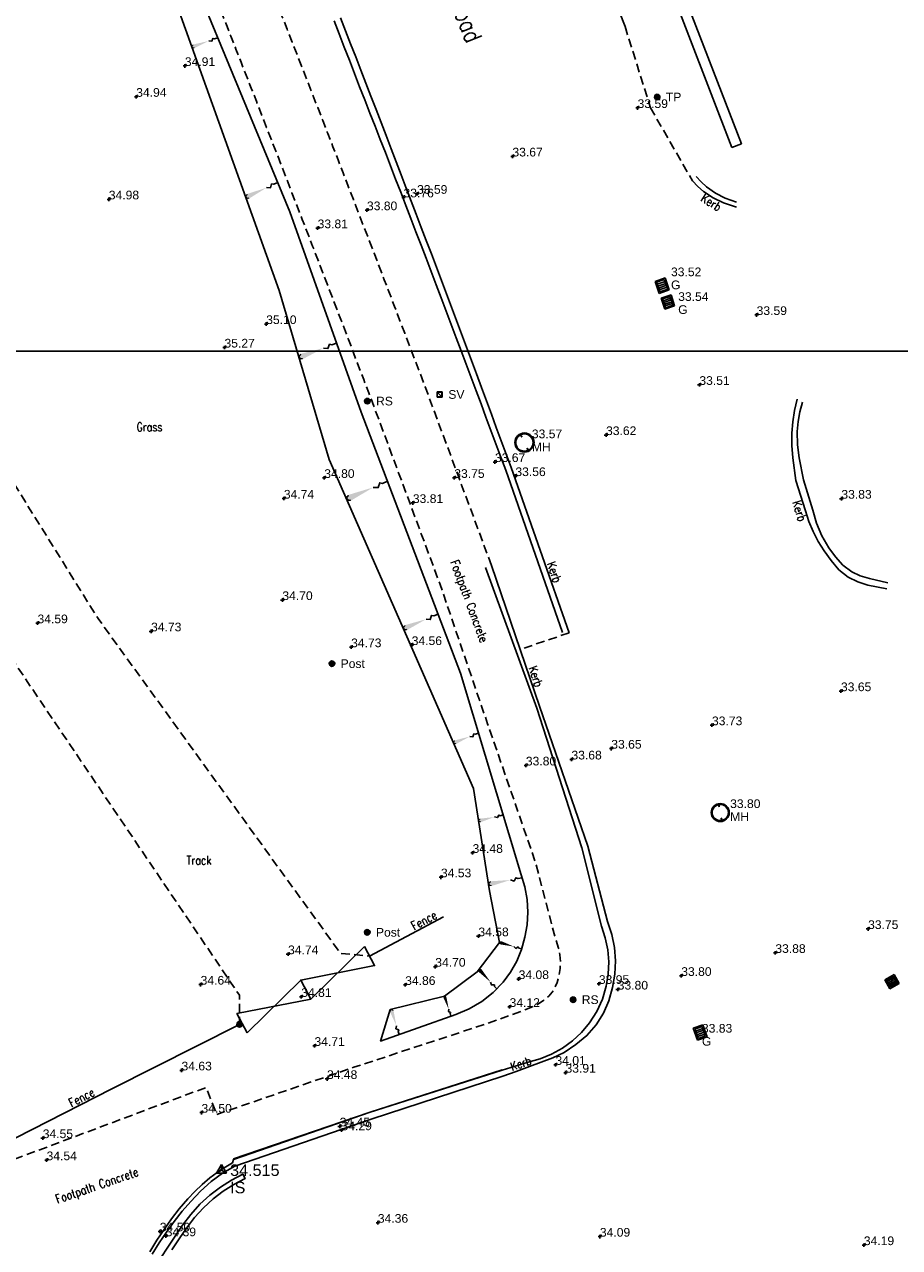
# Model space of a CAD drawing. Extents: x 708194 to 708420, y 776576 to 776889.
# Tile 22 of 31: x 708344 to 708374, y 776701 to 776744. Entities that reach past the tile are written whole.
import ezdxf
from ezdxf.enums import TextEntityAlignment as Align

# ---------------------------------------------------------------- set-up
doc = ezdxf.new("R2010")
doc.units = 0
doc.header["$LTSCALE"] = 0.15
doc.header["$MEASUREMENT"] = 0
doc.linetypes.add('Dashed', pattern=[3, 2, -1])
doc.layers.get('0').update_dxf_attribs({"linetype": 'CONTINUOUS'})
for name, color, linetype in [('Banking', 3, 'CONTINUOUS'), ('Banks', 2, 'CONTINUOUS'), ('Concrete', 7, 'Dashed'), ('Fence', 32, 'CONTINUOUS'), ('Gate', 3, 'CONTINUOUS'), ('Ground Levels', 3, 'CONTINUOUS'), ('Gulley', 4, 'CONTINUOUS'), ('Kerb', 30, 'CONTINUOUS'), ('Levels', 7, 'CONTINUOUS'), ('Manholes', 7, 'CONTINUOUS'), ('Road Markings', 9, 'CONTINUOUS'), ('Sign', 8, 'CONTINUOUS'), ('Street Furniture', 1, 'CONTINUOUS'), ('Survey Stations', 1, 'CONTINUOUS'), ('Text', 2, 'CONTINUOUS'), ('TITLE', 7, 'CONTINUOUS'), ('Top of Kerb Line', 2, 'CONTINUOUS'), ('Valves', 5, 'CONTINUOUS'), ('Verge', 1, 'Dashed'), ('Wall', 7, 'CONTINUOUS')]:
    doc.layers.add(name, color=color, linetype=linetype)
doc.styles.add('Default', font='arial.ttf')
doc.styles.get("Standard").update_dxf_attribs({"font": 'ROMANS.SHX', "width": 0.8, "height": 0.3})
doc.styles.add('Station Text', font='arial.ttf')

# ---------------------------------------------------------------- blocks, each defined once
blk = doc.blocks.new('PT_STATION')
at = {"color": 0, "linetype": 'Continuous', "flags": 128}
for points in [[(0, 0.5), (-0.433, -0.25)], [(-0.433, -0.25), (0, 0), (0, 0.5)], [(0.433, -0.25), (0, 0.5)], [(0, 0), (0.433, -0.25)], [(-0.433, -0.25), (0.433, -0.25)]]:
    blk.add_lwpolyline(points, dxfattribs=at)
blk = doc.blocks.new('GULLY1')
at = {"color": 4, "linetype": 'Continuous', "flags": 128}
for points in [[(0.467377, 0.422146), (0, 0.422146)], [(0, 0.422146), (0, 0)], [(0, 0), (0.467377, 0)], [(0.420528, 0.375297), (0.046848, 0.375297)], [(0.046848, 0.375297), (0.046848, 0.046848)], [(0.046848, 0.046848), (0.420528, 0.046848)], [(0.124528, 0.046848), (0.124528, 0.375297)], [(0.198528, 0.046848), (0.198528, 0.375297)], [(0.272528, 0.046848), (0.272528, 0.375297)], [(0.346528, 0.046848), (0.346528, 0.375297)], [(0.420528, 0.046848), (0.420528, 0.375297)], [(0.467377, 0), (0.467377, 0.422146)]]:
    blk.add_lwpolyline(points, dxfattribs=at)
blk = doc.blocks.new('PT_SQUARE')
at = {"color": 0, "linetype": 'Continuous', "flags": 128}
for points in [[(-0.353553, -0.353553), (-0.353553, 0.353553)], [(-0.353553, 0.353553), (0.353553, 0.353553)], [(0.353553, 0.353553), (0.353553, -0.353553)], [(0.353553, -0.353553), (-0.353553, -0.353553)]]:
    blk.add_lwpolyline(points, dxfattribs=at)
blk = doc.blocks.new('RS')
at = {"color": 8, "linetype": 'Continuous', "flags": 128}
for points in [[(-0.083713, 0.044426), (-0.083713, -0.044426)], [(-0.073184, -0.060215), (-0.073184, 0.060215)], [(-0.062653, 0.071107), (-0.062654, -0.071107)], [(-0.052123, -0.07915), (-0.052123, 0.07915)], [(-0.041594, 0.085156), (-0.041594, -0.085156)], [(-0.031064, -0.089536), (-0.031064, 0.089536)], [(-0.020533, 0.09252), (-0.020533, -0.09252)], [(-0.010004, -0.09477), (-0.010004, 0.09477)], [(0.000526, 0.09477), (0.000526, -0.09477)], [(0.011056, -0.09477), (0.011056, 0.09477)], [(0.021587, 0.09228), (0.021587, -0.09228)], [(0.032116, -0.089164), (0.032116, 0.089164)], [(0.042646, 0.084634), (0.042646, -0.084634)], [(0.053177, -0.078447), (0.053177, 0.078447)], [(0.063706, 0.070165), (0.063706, -0.070165)], [(0.074236, -0.058912), (0.074236, 0.058912)], [(0.084767, 0.04212), (0.084767, -0.042382)]]:
    blk.add_lwpolyline(points, dxfattribs=at)
at = {"color": 8, "linetype": 'Continuous'}
blk.add_arc((0, 0), 0.094771, 90.318307, 449.681693, dxfattribs=at)
blk = doc.blocks.new('PT_PLUS')
at = {"color": 0, "linetype": 'Continuous', "flags": 128}
for points in [[(-0.5, 0), (0.5, 0)], [(0, -0.5), (0, 0.5)]]:
    blk.add_lwpolyline(points, dxfattribs=at)
blk = doc.blocks.new('MHR1')
at = {"color": 7, "linetype": 'Continuous', "flags": 128}
for points in [[(0.081175, 0.003996), (0.068502, 0.003996)], [(0.068502, -0.003996), (0.068502, 0.003996)], [(0.103779, 0.003996), (0.116452, 0.003996)], [(0.116452, 0.003996), (0.116452, -0.003996)], [(0.562184, 0.003996), (0.549511, 0.003996)], [(0.549511, -0.003996), (0.549511, 0.003996)], [(0.584787, 0.003996), (0.59746, 0.003996)], [(0.59746, 0.003996), (0.59746, -0.003996)], [(0.081175, -0.003996), (0.068502, -0.003996)], [(0.103779, -0.003996), (0.116452, -0.003996)], [(0.562184, -0.003996), (0.549511, -0.003996)], [(0.584787, -0.003996), (0.59746, -0.003996)]]:
    blk.add_lwpolyline(points, dxfattribs=at)
at = {"color": 7, "linetype": 'Continuous'}
for radius in [0.332981, 0.299683]:
    blk.add_circle((0.332981, 0), radius, dxfattribs=at)
for centre, start, end in [((0.092477, 0), 19.471221, 160.528779), ((0.573486, 0), 19.471221, 160.528779), ((0.092477, 0), -160.528779, -19.471221), ((0.573486, 0), -160.528779, -19.471221)]:
    blk.add_arc(centre, 0.011987, start, end, dxfattribs=at)
blk = doc.blocks.new('SCS1')
at = {"color": 5, "linetype": 'Continuous', "flags": 128}
for points in [[(-0.1819, 0), (-0.1819, 0.1819)], [(-0.1819, 0.1819), (0, 0.1819)], [(0, 0), (-0.1819, 0)], [(-0.1712, 0.0107), (-0.1712, 0.1712)], [(-0.1712, 0.1712), (-0.0107, 0.1712)], [(-0.0107, 0.0107), (-0.1712, 0.1712)], [(-0.0107, 0.0107), (-0.1712, 0.0107)], [(-0.0107, 0.1712), (-0.0107, 0.0107)], [(0, 0.1819), (0, 0)]]:
    blk.add_lwpolyline(points, dxfattribs=at)
blk = doc.blocks.new('SCS')
at = {"color": 6, "linetype": 'Continuous'}
blk.add_blockref('SCS1', (0.09095, -0.09095), dxfattribs=at)
blk = doc.blocks.new('bank')
at = {"layer": 'Banks', "linetype": 'Continuous', "const_width": 0.0348}
blk.add_lwpolyline([(0.081, 0.052, 1.238095), (0.081, -0.052, 1.238095)], format="xyb", dxfattribs=at)
at = {"layer": 'Banks', "linetype": 'Continuous'}
blk.add_lwpolyline([(0.652, 0), (0.752, -0.05), (0.826, 0.035), (0.876, 0), (1, 0)], dxfattribs=at)
blk.add_solid([(0.081, 0.07), (0.017, 0), (0.652, 0), (0.081, -0.07)], dxfattribs=at)
blk = doc.blocks.new('a0-200')
at = {"layer": 'TITLE'}
blk.add_lwpolyline([(0, 0), (0, 156.6), (226.2, 156.6), (226.2, 0), (0, 0)], dxfattribs=at)

msp = doc.modelspace()

# ---------------------------------------------------------------- linework, layer by layer
at = {"layer": 'Banking', "flags": 128}
msp.add_lwpolyline([(708349.215, 776743.971), (708352.672, 776734.324), (708354.402, 776728.474), (708357.294, 776721.885), (708359.399, 776717.102), (708359.949, 776713.559), (708360.296, 776711.778), (708359.526, 776710.758), (708358.394, 776709.921), (708356.515, 776709.453), (708356.184, 776708.364), (708358.788, 776709.288), (708359.251, 776709.478), (708359.683, 776709.731), (708360.076, 776710.041), (708360.422, 776710.402), (708360.679, 776710.753), (708360.89, 776711.133), (708361.056, 776711.535), (708361.176, 776711.953), (708361.249, 776712.386), (708361.273, 776712.824), (708361.246, 776713.262), (708361.17, 776713.694), (708361.044, 776714.115), (708358.951, 776721.093), (708355.514, 776730.115), (708353.047, 776737.039), (708347.937, 776749.39)], dxfattribs=at)
at = {"layer": 'Concrete', "flags": 128}
for points in [[(708360.019, 776724.814), (708357.724, 776730.987), (708357.548, 776731.45), (708357.372, 776731.913), (708357.196, 776732.376), (708357.02, 776732.839), (708356.843, 776733.301), (708356.667, 776733.764), (708356.49, 776734.227), (708356.312, 776734.689), (708356.135, 776735.152), (708355.957, 776735.614), (708355.779, 776736.076), (708355.601, 776736.538), (708355.423, 776737), (708355.245, 776737.462), (708355.066, 776737.924), (708354.887, 776738.386), (708354.712, 776738.838), (708354.536, 776739.291), (708354.36, 776739.743), (708354.185, 776740.195), (708354.009, 776740.647), (708353.833, 776741.099), (708353.656, 776741.551), (708353.48, 776742.003), (708353.303, 776742.455), (708353.126, 776742.907), (708352.949, 776743.358), (708352.771, 776743.81), (708352.593, 776744.261), (708352.415, 776744.712), (708352.237, 776745.163), (708352.058, 776745.614), (708351.878, 776746.065), (708351.698, 776746.516), (708351.518, 776746.966), (708351.339, 776747.414), (708351.16, 776747.862), (708350.981, 776748.31), (708350.803, 776748.759), (708350.625, 776749.207), (708350.446, 776749.655), (708350.268, 776750.103), (708350.088, 776750.551), (708349.909, 776750.999), (708349.728, 776751.446), (708349.547, 776751.894), (708349.364, 776752.34), (708349.181, 776752.786), (708348.996, 776753.232), (708348.81, 776753.677), (708348.622, 776754.122), (708348.432, 776754.565), (708348.241, 776755.008), (708348.047, 776755.45), (708347.848, 776755.901), (708347.648, 776756.351), (708347.447, 776756.801), (708347.245, 776757.251), (708347.042, 776757.7), (708346.837, 776758.149), (708346.632, 776758.597), (708346.425, 776759.044), (708346.217, 776759.491), (708346.007, 776759.937), (708345.796, 776760.382), (708345.583, 776760.827), (708345.369, 776761.27), (708345.152, 776761.713), (708344.934, 776762.155), (708344.714, 776762.596), (708344.492, 776763.036), (708344.268, 776763.475), (708344.042, 776763.913), (708343.813, 776764.35), (708343.581, 776764.788), (708343.348, 776765.226), (708343.113, 776765.662), (708342.877, 776766.098), (708342.638, 776766.533), (708342.398, 776766.967), (708342.157, 776767.4), (708341.913, 776767.832), (708341.668, 776768.262), (708341.421, 776768.692), (708341.172, 776769.121), (708340.921, 776769.548), (708340.668, 776769.975), (708340.412, 776770.4), (708340.155, 776770.824), (708339.896, 776771.246), (708339.635, 776771.668), (708339.371, 776772.088), (708339.105, 776772.506), (708338.837, 776772.922), (708338.567, 776773.337), (708338.295, 776773.75), (708338.02, 776774.162), (708337.744, 776774.572), (708337.465, 776774.981), (708337.184, 776775.389), (708336.902, 776775.795), (708336.617, 776776.2), (708336.331, 776776.604), (708336.043, 776777.006), (708335.754, 776777.408), (708335.462, 776777.808), (708335.17, 776778.207), (708334.876, 776778.605), (708334.581, 776779.002), (708334.284, 776779.398), (708333.986, 776779.793), (708333.687, 776780.188), (708333.387, 776780.581), (708333.084, 776780.975), (708332.781, 776781.369), (708332.476, 776781.761), (708332.169, 776782.152), (708331.861, 776782.542), (708331.552, 776782.932), (708331.241, 776783.32), (708330.929, 776783.706), (708330.616, 776784.092), (708330.301, 776784.477), (708329.984, 776784.86), (708329.666, 776785.242), (708329.347, 776785.622), (708329.025, 776786.002), (708328.702, 776786.379), (708328.378, 776786.756), (708328.052, 776787.131), (708327.724, 776787.504), (708327.394, 776787.877), (708327.063, 776788.247), (708326.729, 776788.617), (708326.393, 776788.986), (708326.056, 776789.353), (708325.718, 776789.719), (708325.377, 776790.083), (708325.036, 776790.446), (708324.692, 776790.808), (708324.348, 776791.168), (708324.001, 776791.526), (708323.653, 776791.884), (708323.304, 776792.239), (708322.953, 776792.593), (708322.601, 776792.946), (708322.247, 776793.297), (708321.891, 776793.647), (708321.535, 776793.995), (708321.176, 776794.342), (708320.817, 776794.687), (708320.455, 776795.03), (708320.093, 776795.373), (708319.729, 776795.713), (708319.363, 776796.052), (708299.558, 776812.399), (708291.161, 776819.334), (708286.721, 776823.032), (708286.373, 776823.339), (708286.025, 776823.646), (708285.678, 776823.954), (708285.331, 776824.263), (708284.984, 776824.571), (708284.638, 776824.881), (708284.292, 776825.19), (708283.947, 776825.501), (708283.602, 776825.811), (708283.258, 776826.122), (708282.914, 776826.434), (708282.57, 776826.746), (708282.226, 776827.058), (708281.881, 776827.369), (708281.537, 776827.68), (708281.192, 776827.992), (708280.848, 776828.303), (708280.505, 776828.616), (708280.163, 776828.931), (708279.823, 776829.247), (708279.484, 776829.565), (708279.149, 776829.886), (708278.816, 776830.21), (708278.472, 776830.55), (708278.131, 776830.892), (708277.791, 776831.236), (708277.454, 776831.582), (708277.118, 776831.93), (708276.785, 776832.28), (708276.454, 776832.632), (708276.125, 776832.985), (708275.798, 776833.341), (708275.473, 776833.699), (708275.15, 776834.059), (708274.437, 776834.648)], [(708350.519, 776705.829), (708355.258, 776707.458), (708359.806, 776708.952), (708360.237, 776709.101), (708360.685, 776709.266), (708361.081, 776709.408), (708361.381, 776709.522), (708361.584, 776709.623), (708361.814, 776709.773), (708361.997, 776709.924), (708362.114, 776710.055), (708362.199, 776710.194), (708362.283, 776710.392), (708362.352, 776710.634), (708362.392, 776710.874), (708362.402, 776711.11), (708362.385, 776711.345), (708362.339, 776711.577), (708362.214, 776711.962), (708361.537, 776714.554), (708359.883, 776719.335), (708358.242, 776724.153), (708355.95, 776730.32), (708355.776, 776730.778), (708355.6, 776731.24), (708355.425, 776731.702), (708355.249, 776732.164), (708355.072, 776732.626), (708354.896, 776733.088), (708354.719, 776733.549), (708354.542, 776734.011), (708354.365, 776734.472), (708354.188, 776734.934), (708354.01, 776735.395), (708353.833, 776735.857), (708353.655, 776736.318), (708353.476, 776736.779), (708353.298, 776737.24), (708353.119, 776737.701), (708352.944, 776738.153), (708352.769, 776738.605), (708352.593, 776739.057), (708352.418, 776739.508), (708352.242, 776739.96), (708352.066, 776740.411), (708351.89, 776740.862), (708351.714, 776741.314), (708351.538, 776741.764), (708351.361, 776742.215), (708351.184, 776742.666), (708351.007, 776743.116), (708350.83, 776743.566), (708350.652, 776744.016), (708350.474, 776744.465), (708350.296, 776744.915), (708350.117, 776745.364), (708349.938, 776745.813), (708349.758, 776746.262), (708349.579, 776746.711), (708349.399, 776747.16), (708349.22, 776747.609), (708349.042, 776748.058), (708348.863, 776748.506), (708348.685, 776748.954), (708348.507, 776749.401), (708348.329, 776749.846), (708348.15, 776750.291), (708347.971, 776750.736), (708347.791, 776751.179), (708347.61, 776751.621), (708347.429, 776752.063), (708347.246, 776752.503), (708347.062, 776752.942), (708346.877, 776753.38), (708346.691, 776753.816), (708346.503, 776754.252), (708346.312, 776754.687), (708346.115, 776755.133), (708345.916, 776755.58), (708345.717, 776756.026), (708345.517, 776756.472), (708345.316, 776756.917), (708345.113, 776757.361), (708344.91, 776757.804), (708344.706, 776758.246), (708344.5, 776758.687), (708344.293, 776759.127), (708344.085, 776759.567), (708343.875, 776760.005), (708343.664, 776760.442), (708343.451, 776760.878), (708343.236, 776761.313), (708343.02, 776761.746), (708342.802, 776762.178), (708342.582, 776762.609), (708342.36, 776763.039), (708342.135, 776763.468), (708341.907, 776763.899), (708341.677, 776764.331), (708341.445, 776764.761), (708341.212, 776765.191), (708340.978, 776765.619), (708340.741, 776766.046), (708340.504, 776766.472), (708340.264, 776766.897), (708340.023, 776767.321), (708339.78, 776767.743), (708339.535, 776768.165), (708339.288, 776768.585), (708339.04, 776769.003), (708338.79, 776769.421), (708338.537, 776769.836), (708338.283, 776770.251), (708338.027, 776770.664), (708337.768, 776771.075), (708337.508, 776771.485), (708337.246, 776771.892), (708336.982, 776772.298), (708336.715, 776772.703), (708336.446, 776773.106), (708336.175, 776773.509), (708335.901, 776773.91), (708335.626, 776774.31), (708335.348, 776774.709), (708335.068, 776775.107), (708334.787, 776775.504), (708334.504, 776775.9), (708334.218, 776776.296), (708333.932, 776776.69), (708333.643, 776777.083), (708333.353, 776777.476), (708333.061, 776777.868), (708332.768, 776778.259), (708332.474, 776778.65), (708332.178, 776779.04), (708331.881, 776779.429), (708331.582, 776779.819), (708331.282, 776780.207), (708330.981, 776780.595), (708330.679, 776780.981), (708330.375, 776781.366), (708330.07, 776781.75), (708329.764, 776782.132), (708329.456, 776782.514), (708329.147, 776782.894), (708328.837, 776783.272), (708328.525, 776783.65), (708328.212, 776784.026), (708327.898, 776784.4), (708327.582, 776784.773), (708327.264, 776785.145), (708326.945, 776785.515), (708326.624, 776785.884), (708326.302, 776786.251), (708325.978, 776786.616), (708325.653, 776786.98), (708325.324, 776787.344), (708324.994, 776787.707), (708324.663, 776788.068), (708324.329, 776788.428), (708323.995, 776788.787), (708323.658, 776789.144), (708323.321, 776789.5), (708322.981, 776789.854), (708322.641, 776790.207), (708322.038, 776790.834), (708318.319, 776794.471), (708313.409, 776798.705), (708306.639, 776804.254), (708298.316, 776810.94), (708290.065, 776817.656), (708285.26, 776821.538), (708281.33, 776825.15), (708277.538, 776828.759), (708274.767, 776831.582), (708273.009, 776833.37)], [(708341, 776703.334), (708350.151, 776706.762), (708350.519, 776705.829)]]:
    msp.add_lwpolyline(points, dxfattribs=at)
at = {"layer": 'Fence', "flags": 128}
for points in [[(708351.307, 776708.941), (708346.89, 776706.71), (708342.48, 776704.47), (708340.174, 776703.46), (708328.821, 776741.663), (708314.218, 776737.388)], [(708355.802, 776711.307), (708358.357, 776712.66)]]:
    msp.add_lwpolyline(points, dxfattribs=at)
at = {"layer": 'Gate', "flags": 128}
for points in [[(708355.628, 776711.638), (708355.976, 776710.976), (708353.423, 776710.477), (708353.772, 776709.815)], [(708351.567, 776708.654), (708351.219, 776709.316), (708353.772, 776709.815), (708353.423, 776710.477)]]:
    msp.add_lwpolyline(points, close=True, dxfattribs=at)
at = {"layer": 'Kerb', "flags": 128}
for points in [[(708364.635, 776743.449), (708361.854, 776750.52), (708360.247, 776754.773), (708359.576, 776756.524), (708359.418, 776756.904), (708359.292, 776757.295), (708359.2, 776757.696), (708359.142, 776758.103), (708359.109, 776758.592), (708359.126, 776759.083), (708359.217, 776759.565), (708359.349, 776759.935), (708359.525, 776760.287), (708359.742, 776760.614)], [(708362.704, 776722.483), (708360.695, 776728.196), (708360.525, 776728.659), (708360.355, 776729.121), (708360.184, 776729.584), (708360.013, 776730.046), (708359.842, 776730.509), (708359.67, 776730.971), (708359.499, 776731.433), (708359.326, 776731.895), (708359.154, 776732.357), (708358.981, 776732.819), (708358.808, 776733.28), (708358.635, 776733.742), (708358.461, 776734.203), (708358.287, 776734.665), (708358.113, 776735.126), (708357.939, 776735.587), (708357.764, 776736.048), (708357.591, 776736.502), (708357.419, 776736.956), (708357.246, 776737.41), (708357.072, 776737.864), (708356.899, 776738.317), (708356.725, 776738.771), (708356.55, 776739.224), (708356.376, 776739.678), (708356.201, 776740.131), (708356.026, 776740.584), (708355.851, 776741.037), (708355.675, 776741.49), (708355.499, 776741.943), (708355.323, 776742.395), (708355.146, 776742.848), (708354.969, 776743.3), (708354.792, 776743.753)], [(708368.486, 776737.202), (708368.041, 776737.348), (708367.677, 776737.521), (708367.343, 776737.747), (708367.146, 776737.92), (708366.966, 776738.111)], [(708373.689, 776724.007), (708373.029, 776724.128), (708372.68, 776724.24), (708372.353, 776724.407), (708372.03, 776724.666), (708371.759, 776724.98), (708371.519, 776725.316), (708371.315, 776725.64), (708371.139, 776725.981), (708370.993, 776726.335), (708370.877, 776726.7), (708370.543, 776727.748), (708370.433, 776728.528), (708370.399, 776728.956), (708370.4, 776729.386), (708370.431, 776729.782), (708370.492, 776730.175), (708370.581, 776730.563)]]:
    msp.add_lwpolyline(points, dxfattribs=at)
at = {"layer": 'Kerb'}
msp.add_lwpolyline([(708348.289, 776700.995), (708348.53, 776701.387), (708348.781, 776701.762), (708349.044, 776702.128), (708349.324, 776702.482), (708349.621, 776702.821), (708349.963, 776703.179), (708350.33, 776703.51), (708350.723, 776703.794), (708351.142, 776704.04), (708355.862, 776705.662), (708360.411, 776707.156), (708360.874, 776707.316), (708361.333, 776707.485), (708361.738, 776707.631), (708362.14, 776707.783), (708362.526, 776707.975), (708362.937, 776708.243), (708363.316, 776708.555), (708363.642, 776708.922), (708363.889, 776709.326), (708364.073, 776709.762), (708364.203, 776710.217), (708364.279, 776710.674), (708364.3, 776711.137), (708364.266, 776711.599), (708364.176, 776712.054), (708364.033, 776712.495), (708363.352, 776715.104), (708361.675, 776719.95), (708360.019, 776724.814)], dxfattribs=at)
at = {"layer": 'Road Markings'}
msp.add_lwpolyline([(708348.969, 776701.146), (708349.221, 776701.524), (708349.479, 776701.898), (708349.755, 776702.26), (708350.056, 776702.601), (708350.391, 776702.91), (708350.741, 776703.173), (708351.111, 776703.406), (708351.498, 776703.61), (708351.419, 776703.761), (708351.025, 776703.555), (708350.644, 776703.313), (708350.282, 776703.041), (708349.934, 776702.721), (708349.623, 776702.368), (708349.341, 776701.998), (708349.08, 776701.62), (708348.826, 776701.24), (708348.587, 776700.87)], dxfattribs=at)
at = {"layer": 'Top of Kerb Line', "flags": 128}
for points in [[(708362.468, 776722.493), (708360.51, 776728.102), (708360.34, 776728.561), (708360.17, 776729.02), (708359.999, 776729.479), (708359.828, 776729.938), (708359.657, 776730.396), (708359.486, 776730.855), (708359.314, 776731.313), (708359.142, 776731.772), (708358.97, 776732.23), (708358.797, 776732.688), (708358.625, 776733.146), (708358.452, 776733.604), (708358.278, 776734.062), (708358.105, 776734.519), (708357.931, 776734.977), (708357.756, 776735.435), (708357.582, 776735.892), (708357.407, 776736.349), (708357.232, 776736.806), (708357.056, 776737.262), (708356.88, 776737.719), (708356.703, 776738.175), (708356.526, 776738.631), (708356.349, 776739.087), (708356.171, 776739.543), (708355.994, 776739.999), (708355.816, 776740.455), (708355.638, 776740.911), (708355.46, 776741.367), (708355.282, 776741.823), (708355.105, 776742.279), (708354.927, 776742.735), (708354.75, 776743.191), (708354.573, 776743.647)], [(708368.49, 776737.376), (708368.091, 776737.513), (708367.761, 776737.689), (708367.457, 776737.907), (708367.27, 776738.076), (708367.098, 776738.26)], [(708373.726, 776724.213), (708373.081, 776724.357), (708372.769, 776724.452), (708372.476, 776724.594), (708372.169, 776724.827), (708371.911, 776725.113), (708371.685, 776725.424), (708371.441, 776725.833), (708371.253, 776726.27), (708371.123, 776726.728), (708370.809, 776727.772), (708370.656, 776728.533), (708370.593, 776728.986), (708370.586, 776729.444), (708370.617, 776729.788), (708370.679, 776730.128), (708370.772, 776730.461)], [(708351.093, 776704.294), (708355.784, 776705.9), (708360.385, 776707.354), (708361.29, 776707.638), (708361.702, 776707.753), (708362.097, 776707.915), (708362.47, 776708.124), (708362.817, 776708.375), (708363.131, 776708.666), (708363.407, 776708.994), (708363.657, 776709.389), (708363.85, 776709.814), (708363.985, 776710.262), (708364.054, 776710.679), (708364.072, 776711.101), (708364.038, 776711.522), (708363.953, 776711.936), (708363.819, 776712.337), (708363.142, 776715.044), (708361.58, 776719.875), (708359.815, 776724.747)], [(708360.386, 776707.366), (708355.82, 776705.904), (708351.104, 776704.271), (708351.067, 776704.159), (708350.661, 776703.912), (708350.277, 776703.632), (708350.01, 776703.404), (708349.758, 776703.16), (708349.516, 776702.906), (708349.225, 776702.568), (708348.954, 776702.214), (708348.699, 776701.848), (708348.453, 776701.476), (708348.202, 776701.077)]]:
    msp.add_lwpolyline(points, dxfattribs=at)
at = {"layer": 'Verge'}
msp.add_line((708362.704, 776722.483), (708361.009, 776721.906), dxfattribs=at)
at = {"layer": 'Verge', "flags": 128}
for points in [[(708329.231, 776751.068), (708334.892, 776741.482), (708346.417, 776722.975), (708354.8, 776711.398), (708355.802, 776711.307)], [(708313.638, 776739.478), (708320.264, 776741.656), (708325.396, 776743.171), (708325.816, 776743.285), (708326.245, 776743.362), (708326.678, 776743.399), (708327.114, 776743.398), (708327.547, 776743.357), (708328.018, 776743.267), (708328.477, 776743.129), (708328.921, 776742.947), (708329.346, 776742.724), (708329.748, 776742.464), (708330.094, 776742.194), (708330.417, 776741.896), (708330.712, 776741.571), (708330.979, 776741.222), (708331.215, 776740.852), (708331.418, 776740.463), (708342.928, 776722.337), (708351.304, 776709.95), (708351.307, 776709.038)]]:
    msp.add_lwpolyline(points, dxfattribs=at)
at = {"layer": 'Verge'}
msp.add_lwpolyline([(708364.635, 776743.449), (708365.515, 776740.639), (708366.968, 776738.108)], dxfattribs=at)
at = {"layer": 'Wall', "flags": 128}
msp.add_lwpolyline([(708368.332, 776739.267), (708366.063, 776745.143), (708363.883, 776750.994), (708360.2, 776760.703), (708360.527, 776760.827), (708364.211, 776751.117), (708366.39, 776745.267), (708368.659, 776739.393)], close=True, dxfattribs=at)

# ---------------------------------------------------------------- block references
at = {"layer": 'Banks'}
for p, xscale, yscale, zscale, rotation in [((708349.657, 776742.738), 0.9549356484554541, 0.9549356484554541, 0.9549356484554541, 19.76332795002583), ((708351.52, 776737.539), 1.221169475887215, 1.221169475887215, 1.221169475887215, 25.02679338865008), ((708353.359, 776732), 1.397597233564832, 1.397597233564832, 1.397597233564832, 21.1443830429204), ((708355.003, 776727.104), 1.551118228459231, 1.551118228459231, 1.551118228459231, 23.73119759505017), ((708356.969, 776722.625), 1.307206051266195, 1.307206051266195, 1.307206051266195, 22.63259213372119), ((708358.706, 776718.676), 0.9318864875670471, 0.9318864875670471, 0.9318864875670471, 21.38287252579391), ((708359.573, 776715.982), 0.8741081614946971, 0.8741081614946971, 0.8741081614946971, 13.43517342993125), ((708359.913, 776713.792), 1.182541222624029, 1.182541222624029, 1.182541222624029, 10.72892654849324), ((708360.296, 776711.778), 0.797585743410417, 0.797585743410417, 0.797585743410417, 343.6661150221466), ((708359.589, 776710.842), 0.907766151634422, 0.907766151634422, 0.907766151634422, 312.2614794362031), ((708358.394, 776709.921), 0.7286345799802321, 0.7286345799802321, 0.7286345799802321, 287.83761755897), ((708356.55, 776709.462), 0.912581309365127, 0.912581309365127, 0.912581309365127, 287.6541098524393)]:
    msp.add_blockref('bank', p, dxfattribs=dict(at, xscale=xscale, yscale=yscale, zscale=zscale, rotation=rotation))
at = {"layer": 'Ground Levels', "xscale": 0.12, "yscale": 0.12, "zscale": 0.12}
for p in [(708349.416, 776742.083), (708347.735, 776741.018), (708346.787, 776737.471), (708352.229, 776733.16), (708350.786, 776732.348), (708354.236, 776727.839), (708352.839, 776727.124), (708352.787, 776723.616), (708348.248, 776722.534), (708355.165, 776721.986), (708357.259, 776722.06), (708359.363, 776714.874), (708358.27, 776714.029), (708359.565, 776711.99), (708358.074, 776710.938), (708357.033, 776710.307)]:
    msp.add_blockref('PT_PLUS', p, dxfattribs=at)
at = {"layer": 'Gulley'}
for p, xscale, yscale, rotation in [((708366.017, 776734.753), -0.933334, 0.86764, 109.622256), ((708366.227, 776734.167), -0.859685, 0.8532770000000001, 107.781031), ((708373.945, 776710.666), -0.7635569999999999, 0.8925290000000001, 118.537642), ((708366.993, 776708.807), 0.925286, 0.8301940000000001, 289.675819)]:
    msp.add_blockref('GULLY1', p, dxfattribs=dict(at, xscale=xscale, yscale=yscale, rotation=rotation))
at = {"layer": 'Levels', "xscale": 0.12, "yscale": 0.12, "zscale": 0.12}
for p in [(708365.069, 776740.631), (708360.742, 776738.955), (708356.976, 776737.54), (708357.445, 776737.664), (708355.712, 776737.096), (708354.006, 776736.474), (708369.184, 776733.473), (708367.204, 776731.056), (708363.978, 776729.321), (708360.137, 776728.389), (708358.731, 776727.84), (708360.844, 776727.903), (708357.299, 776726.972), (708372.114, 776727.121), (708344.322, 776722.814), (708372.1, 776720.465), (708367.641, 776719.288), (708362.782, 776718.104), (708364.159, 776718.478), (708361.206, 776717.897), (708373.037, 776712.241), (708352.985, 776711.37), (708369.831, 776711.414), (708360.957, 776710.51), (708366.578, 776710.619), (708349.961, 776710.318), (708363.73, 776710.343), (708364.382, 776710.147), (708353.44, 776709.894), (708360.643, 776709.547), (708353.897, 776708.2), (708362.229, 776707.544), (708349.301, 776707.352), (708362.577, 776707.273), (708354.331, 776707.055), (708349.991, 776705.89), (708354.77, 776705.416), (708344.503, 776705.01), (708354.834, 776705.283), (708344.635, 776704.246), (708356.089, 776702.084), (708348.552, 776701.784), (708348.755, 776701.616), (708363.765, 776701.603), (708372.891, 776701.31)]:
    msp.add_blockref('PT_PLUS', p, dxfattribs=at)
at = {"layer": 'Manholes'}
for p, xscale, yscale, zscale, rotation in [((708361.013, 776729.362), 0.996009, 0.996009, 0.996009, 295.637891), ((708367.868, 776716.574), 0.9341389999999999, 0.9341389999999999, 0.9341389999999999, 280.840305)]:
    msp.add_blockref('MHR1', p, dxfattribs=dict(at, xscale=xscale, yscale=yscale, zscale=zscale, rotation=rotation))
at = {"layer": 'Sign'}
for p in [(708355.727, 776730.496), (708362.839, 776709.797)]:
    msp.add_blockref('RS', p, dxfattribs=at)
at = {"layer": 'Street Furniture'}
for p in [(708365.747, 776741.009), (708354.502, 776721.417), (708355.723, 776712.127), (708351.308, 776708.943)]:
    msp.add_blockref('RS', p, dxfattribs=at)
at = {"layer": 'Street Furniture', "xscale": 0.2, "yscale": 0.2, "zscale": 0.2}
msp.add_blockref('PT_SQUARE', (708351.308, 776708.943), dxfattribs=at)
at = {"layer": 'Survey Stations', "xscale": 0.4, "yscale": 0.4, "zscale": 0.4}
msp.add_blockref('PT_STATION', (708350.682, 776703.901), dxfattribs=at)
at = {"layer": 'Text'}
for p in [(708194.236, 776732.226), (708194.236, 776575.626)]:
    msp.add_blockref('a0-200', p, dxfattribs=at)
at = {"layer": 'Valves'}
msp.add_blockref('SCS', (708358.225, 776730.724), dxfattribs=at)

# ---------------------------------------------------------------- texts
at = {"layer": 'Ground Levels', "style": 'Default'}
for s, p in [('34.91', (708349.416, 776742.083)), ('34.94', (708347.735, 776741.018)), ('34.98', (708346.787, 776737.471)), ('35.10', (708352.229, 776733.16)), ('35.27', (708350.786, 776732.348)), ('34.80', (708354.236, 776727.839)), ('34.74', (708352.839, 776727.124)), ('34.70', (708352.787, 776723.616)), ('34.73', (708348.248, 776722.534)), ('34.56', (708357.259, 776722.06)), ('34.73', (708355.165, 776721.986)), ('34.48', (708359.363, 776714.874)), ('34.53', (708358.27, 776714.029)), ('34.58', (708359.565, 776711.99)), ('34.70', (708358.074, 776710.938)), ('34.86', (708357.033, 776710.307))]:
    msp.add_text(s, height=0.3, dxfattribs=at).set_placement(p)
at = {"layer": 'Gulley', "style": 'Default'}
for s, p in [('33.52', (708366.224, 776734.964)), ('G', (708366.224, 776734.514)), ('33.54', (708366.472, 776734.109)), ('G', (708366.472, 776733.659)), ('33.83', (708367.293, 776708.807)), ('G', (708367.293, 776708.357))]:
    msp.add_text(s, height=0.3, dxfattribs=at).set_placement(p, align=Align.MIDDLE_LEFT)
at = {"layer": 'Levels', "style": 'Default'}
for s, p in [('33.59', (708365.069, 776740.631)), ('33.67', (708360.742, 776738.955)), ('33.76', (708356.976, 776737.54)), ('33.59', (708357.445, 776737.664)), ('33.80', (708355.712, 776737.096)), ('33.81', (708354.006, 776736.474)), ('33.59', (708369.184, 776733.473)), ('33.51', (708367.204, 776731.056)), ('33.62', (708363.978, 776729.321)), ('33.67', (708360.137, 776728.389)), ('33.75', (708358.731, 776727.84)), ('33.56', (708360.844, 776727.903)), ('33.81', (708357.299, 776726.972)), ('33.83', (708372.114, 776727.121)), ('34.59', (708344.322, 776722.814)), ('33.65', (708372.1, 776720.465)), ('33.73', (708367.641, 776719.288)), ('33.65', (708364.159, 776718.478)), ('33.80', (708361.206, 776717.897)), ('33.68', (708362.782, 776718.104)), ('33.75', (708373.037, 776712.241)), ('34.74', (708352.985, 776711.37)), ('33.88', (708369.831, 776711.414)), ('34.64', (708349.961, 776710.318)), ('34.08', (708360.957, 776710.51)), ('33.95', (708363.73, 776710.343)), ('33.80', (708366.578, 776710.619)), ('34.81', (708353.44, 776709.894)), ('33.80', (708364.382, 776710.147)), ('34.12', (708360.643, 776709.547)), ('34.71', (708353.897, 776708.2)), ('34.63', (708349.301, 776707.352)), ('34.01', (708362.229, 776707.544)), ('33.91', (708362.577, 776707.273)), ('34.48', (708354.331, 776707.055)), ('34.50', (708349.991, 776705.89)), ('34.45', (708354.77, 776705.416)), ('34.29', (708354.834, 776705.283)), ('34.55', (708344.503, 776705.01)), ('34.54', (708344.635, 776704.246)), ('34.50', (708348.552, 776701.784)), ('34.36', (708356.089, 776702.084)), ('34.39', (708348.755, 776701.616)), ('34.09', (708363.765, 776701.603)), ('34.19', (708372.891, 776701.31))]:
    msp.add_text(s, height=0.3, dxfattribs=at).set_placement(p)
at = {"layer": 'Manholes', "style": 'Default'}
for s, p in [('33.57', (708361.413, 776729.362)), ('MH', (708361.413, 776728.912)), ('33.80', (708368.268, 776716.574)), ('MH', (708368.268, 776716.124))]:
    msp.add_text(s, height=0.3, dxfattribs=at).set_placement(p, align=Align.MIDDLE_LEFT)
at = {"layer": 'Sign', "style": 'Default'}
for p in [(708356.027, 776730.496), (708363.139, 776709.797)]:
    msp.add_text('RS', height=0.3, dxfattribs=at).set_placement(p, align=Align.MIDDLE_LEFT)
at = {"layer": 'Street Furniture', "style": 'Default'}
for s, p in [('TP', (708366.047, 776741.009)), ('Post', (708354.802, 776721.417)), ('Post', (708356.023, 776712.127))]:
    msp.add_text(s, height=0.3, dxfattribs=at).set_placement(p, align=Align.MIDDLE_LEFT)
at = {"layer": 'Survey Stations', "style": 'Station Text'}
for s, p in [('34.515', (708350.982, 776703.901)), ('IS', (708350.982, 776703.301))]:
    msp.add_text(s, height=0.4, dxfattribs=at).set_placement(p, align=Align.MIDDLE_LEFT)
at = {"layer": 'Text', "width": 0.8}
for s, height, rotation, p in [('New Road ', 0.6, 291.409, (708357.987, 776745.814)), ('Kerb', 0.3, 327.96, (708367.226, 776737.431)), ('Kerb', 0.3, 287.6586, (708370.411, 776726.999)), ('Footpath Concrete ', 0.3, 290.3941, (708358.591, 776724.926)), ('Kerb', 0.3, 289.3744, (708361.928, 776724.872)), ('Kerb', 0.3, 288.8017, (708361.29, 776721.267)), ('Fence', 0.3, 27.9035, (708357.338, 776712.188)), ('Kerb', 0.3, 19.0574, (708360.734, 776707.331)), ('Fence', 0.3, 26.9277, (708345.497, 776706.07)), ('Footpath Concrete ', 0.3, 18.965, (708345.008, 776702.747))]:
    msp.add_text(s, height=height, rotation=rotation, dxfattribs=at).set_placement(p)
for s, p in [('Grass', (708347.747, 776729.452)), ('Track ', (708349.477, 776714.467))]:
    msp.add_text(s, height=0.3, dxfattribs=at).set_placement(p)
at = {"layer": 'Valves', "style": 'Default'}
msp.add_text('SV', height=0.3, dxfattribs=at).set_placement((708358.525, 776730.724), align=Align.MIDDLE_LEFT)

doc.saveas('drawing.dxf')
